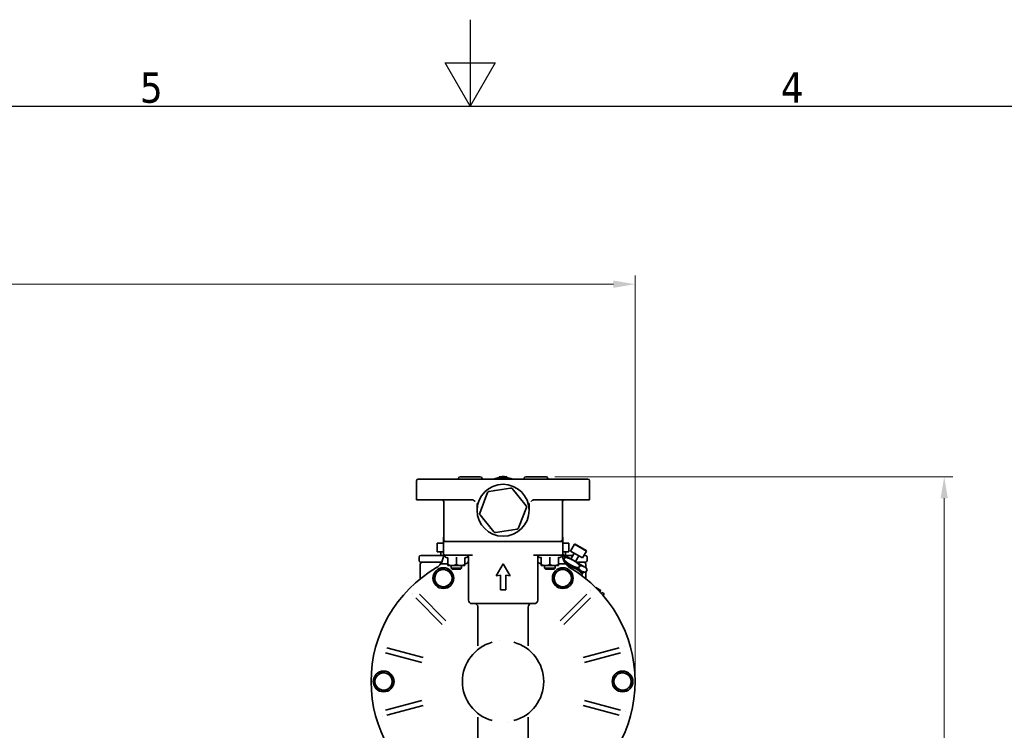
# Model space of a CAD drawing. Header units: millimetres. Extents: x 0 to 2970, y 0 to 2100.
# Tile 33 of 41: x 1225 to 1794, y 1689 to 2100. Entities that reach past the tile are written whole.
import ezdxf

# ---------------------------------------------------------------- set-up
doc = ezdxf.new("R2010")
doc.units = ezdxf.units.MM
doc.header["$LTSCALE"] = 5
doc.layers.get('0').update_dxf_attribs({"lineweight": 25})
for name, color, linetype, lineweight in [('Geometria schizzo (ISO)', 7, 'Continuous', 25), ('Simbolo (ISO)', 7, 'Continuous', 25), ('Spigoli visibili(ISO)', 7, 'Continuous', 35)]:
    doc.layers.add(name, color=color, linetype=linetype, lineweight=lineweight)
doc.layers.add('Quote(ISO)', color=7, linetype='Continuous', lineweight=25, true_color=0x80ff00)
doc.styles.add('Corrente-BSI', font='arial.ttf')
doc.styles.add('Testo nota (ISO)', font='tahoma.ttf')
doc.dimstyles.new('DEFAULT-ISO', dxfattribs={"dimscale": 5, "dimtxt": 3.5, "dimasz": 2.5, "dimexe": 1, "dimexo": 1, "dimgap": 0.762, "dimtad": 1, "dimtoh": 1, "dimrnd": 1e-08, "dimtxsty": 'Corrente-BSI', "dimcen": 0.09, "dimdle": 10, "dimclrd": 7, "dimclre": 7, "dimclrt": 7, "dimazin": 2, "dimtfac": 0.571429, "dimtmove": 0, "dimatfit": 3, "dimfxl": 1, "dimtolj": 1, "dimlwd": 5, "dimlwe": 5, "dimarcsym": 0})

# ---------------------------------------------------------------- blocks, each defined once
blk = doc.blocks.new('Bordi Bordo di default')
at = {"layer": 'Geometria schizzo (ISO)', "flags": 128}
for points in [[(297, 420), (297, 410), (294.11, 415), (299.89, 415), (297, 410)], [(10, 10), (10, 410), (584, 410), (584, 10), (10, 10)]]:
    blk.add_lwpolyline(points, dxfattribs=at)
at = {"layer": 'Simbolo (ISO)', "char_height": 3.5, "attachment_point": 7, "style": 'Testo nota (ISO)'}
for s, insert in [('5', (258.85, 410.33)), ('4', (332.9, 410.4))]:
    blk.add_mtext(s, dxfattribs=dict(at, insert=insert))
blk = doc.blocks.new('*D14')
at = {"layer": 'Defpoints', "color": 0, "linetype": 'Continuous', "transparency": 16777216}
for p in [(1580.25, 1947.07), (736.15, 1747.07), (1580.25, 1717.37)]:
    blk.add_point(p, dxfattribs=at)
at = {"layer": 'Quote(ISO)', "color": 7, "linetype": 'Continuous', "lineweight": 5, "transparency": 16777216}
for p, q in [((736.15, 1752.07), (736.15, 1952.07)), ((1580.25, 1722.37), (1580.25, 1952.07)), ((748.65, 1947.07), (1567.75, 1947.07))]:
    blk.add_line(p, q, dxfattribs=at)
at = {"layer": 'Quote(ISO)', "color": 7, "linetype": 'Continuous', "transparency": 16777216}
for points in [[(748.65, 1949.15), (748.65, 1944.98), (736.15, 1947.07)], [(1567.75, 1949.15), (1567.75, 1944.98), (1580.25, 1947.07)]]:
    blk.add_solid(points, dxfattribs=at)
at = {"layer": 'Quote(ISO)', "color": 7, "linetype": 'Continuous', "lineweight": 9, "transparency": 16777216, "insert": (1138.89, 1968.75), "char_height": 17.5, "attachment_point": 1, "style": 'Corrente-BSI'}
blk.add_mtext('\\A1;844', dxfattribs=at)
blk = doc.blocks.new('*D15')
at = {"layer": 'Defpoints', "color": 0, "linetype": 'Continuous', "transparency": 16777216}
for p in [(1528.83, 1835.77), (1758.83, 1835.77), (1398.5, 1294.87)]:
    blk.add_point(p, dxfattribs=at)
at = {"layer": 'Quote(ISO)', "color": 7, "linetype": 'Continuous', "lineweight": 5, "transparency": 16777216}
for p, q in [((1533.83, 1835.77), (1763.83, 1835.77)), ((1758.83, 1307.37), (1758.83, 1823.27)), ((1403.5, 1294.87), (1763.83, 1294.87))]:
    blk.add_line(p, q, dxfattribs=at)
at = {"layer": 'Quote(ISO)', "color": 7, "linetype": 'Continuous', "transparency": 16777216}
for points in [[(1756.75, 1823.27), (1760.92, 1823.27), (1758.83, 1835.77)], [(1756.75, 1307.37), (1760.92, 1307.37), (1758.83, 1294.87)]]:
    blk.add_solid(points, dxfattribs=at)
at = {"layer": 'Quote(ISO)', "color": 7, "linetype": 'Continuous', "lineweight": 9, "transparency": 16777216, "insert": (1737.15, 1547.67), "char_height": 17.5, "attachment_point": 1, "rotation": 90, "style": 'Corrente-BSI'}
blk.add_mtext('\\A1;541', dxfattribs=at)

msp = doc.modelspace()

# ---------------------------------------------------------------- linework, layer by layer
at = {"layer": 'Spigoli visibili(ISO)'}
for p, q in [((1454, 1833.365), (1454, 1822.365)), ((1455, 1834.365), (1464, 1834.365)), ((1487.03, 1834.365), (1464, 1834.365)), ((1478.167, 1834.8), (1478.151, 1834.365)), ((1490.835, 1835.765), (1479.166, 1835.765)), ((1487.03, 1834.365), (1488.572, 1834.365)), ((1488.572, 1834.365), (1519.428, 1834.365)), ((1491.834, 1834.8), (1491.849, 1834.365)), ((1501.75, 1835.685), (1501.75, 1835.181)), ((1502.5, 1835.758), (1502.5, 1835.256)), ((1505.5, 1835.758), (1505.5, 1835.256)), ((1506.25, 1835.685), (1506.25, 1835.181)), ((1516.167, 1834.8), (1516.151, 1834.365)), ((1528.835, 1835.765), (1517.166, 1835.765)), ((1519.428, 1834.365), (1520.971, 1834.365)), ((1544, 1834.365), (1520.971, 1834.365)), ((1529.834, 1834.8), (1529.849, 1834.365)), ((1544, 1834.365), (1553, 1834.365)), ((1554, 1822.365), (1554, 1833.365)), ((1495.049, 1826.574), (1490.525, 1814.705)), ((1508.365, 1829.222), (1495.825, 1827.205)), ((1517.316, 1819.013), (1509.3, 1828.865)), ((1464, 1822.365), (1454, 1822.365)), ((1486.252, 1822.365), (1464, 1822.365)), ((1469.75, 1799.365), (1469.75, 1821.365)), ((1489, 1820.365), (1489, 1816.365)), ((1489, 1820.365), (1489.543, 1820.365)), ((1518.457, 1820.365), (1519, 1820.365)), ((1519, 1820.365), (1519, 1816.365)), ((1544, 1822.365), (1521.748, 1822.365)), ((1538.25, 1799.365), (1538.25, 1821.365)), ((1554, 1822.365), (1544, 1822.365)), ((1512.951, 1806.157), (1517.475, 1818.026)), ((1490.684, 1813.718), (1498.701, 1803.866)), ((1499.635, 1803.509), (1512.176, 1805.526)), ((1469.75, 1800.77), (1469.5, 1800.765)), ((1469.5, 1800.765), (1469.75, 1800.765)), ((1469.5, 1800.765), (1469.5, 1798.365)), ((1469.5, 1791.165), (1469.5, 1798.365)), ((1474.963, 1798.365), (1469.5, 1798.365)), ((1474.963, 1798.365), (1491.105, 1798.365)), ((1516.895, 1798.365), (1491.105, 1798.365)), ((1516.895, 1798.365), (1533.037, 1798.365)), ((1538.5, 1798.365), (1533.037, 1798.365)), ((1538.25, 1800.77), (1538.5, 1800.765)), ((1538.25, 1800.765), (1538.5, 1800.765)), ((1538.5, 1800.765), (1538.5, 1798.365)), ((1538.5, 1791.165), (1538.5, 1798.365)), ((1466, 1797.265), (1469.5, 1797.265)), ((1466, 1797.265), (1466, 1792.265)), ((1466, 1792.265), (1469.5, 1792.265)), ((1468, 1792.265), (1468, 1790.265)), ((1538.5, 1797.265), (1542, 1797.265)), ((1538.5, 1792.265), (1542, 1792.265)), ((1540, 1792.265), (1540, 1790.265)), ((1542, 1797.265), (1542, 1792.265)), ((1545.211, 1796.745), (1542.936, 1792.804)), ((1542.936, 1792.804), (1549.864, 1788.804)), ((1545.553, 1796.836), (1545.211, 1796.745)), ((1545.211, 1796.745), (1552.139, 1792.745)), ((1552.048, 1793.086), (1545.553, 1796.836)), ((1552.139, 1792.745), (1549.864, 1788.804)), ((1552.048, 1793.086), (1552.139, 1792.745)), ((1455.5, 1789.265), (1455.5, 1787.265)), ((1456.5, 1790.265), (1469.5, 1790.265)), ((1456.5, 1786.265), (1468.516, 1786.265)), ((1469.5, 1790.11), (1469.5, 1791.165)), ((1470.3, 1790.365), (1475.393, 1790.365)), ((1471.763, 1788.869), (1470.673, 1789.265)), ((1472, 1788.795), (1472, 1784.965)), ((1486.421, 1790.365), (1475.393, 1790.365)), ((1477, 1788.795), (1477, 1784.965)), ((1482, 1788.795), (1482, 1784.965)), ((1482.238, 1788.869), (1483.327, 1789.265)), ((1484, 1764.365), (1484, 1789.367)), ((1532.607, 1790.365), (1521.58, 1790.365)), ((1524, 1764.365), (1524, 1789.367)), ((1525.763, 1788.869), (1524.673, 1789.265)), ((1526, 1788.795), (1526, 1784.965)), ((1531, 1788.795), (1531, 1784.965)), ((1532.607, 1790.365), (1537.7, 1790.365)), ((1536, 1788.795), (1536, 1784.965)), ((1536.238, 1788.869), (1537.327, 1789.265)), ((1538.5, 1791.165), (1538.5, 1790.11)), ((1544.45, 1787.427), (1538.5, 1790.862)), ((1539.821, 1789.223), (1539.08, 1787.94)), ((1542.95, 1784.829), (1539.11, 1787.046)), ((1539.485, 1786.265), (1540.462, 1786.265)), ((1546.381, 1782.271), (1539.495, 1786.246)), ((1539.534, 1790.265), (1544.357, 1790.265)), ((1545.101, 1791.554), (1543.151, 1788.177)), ((1550.825, 1783.746), (1544.45, 1787.427)), ((1547.699, 1790.054), (1545.749, 1786.677)), ((1546.462, 1786.265), (1551.5, 1786.265)), ((1550.708, 1790.265), (1551.5, 1790.265)), ((1552.5, 1789.265), (1552.5, 1787.265)), ((1456.2, 1776.773), (1456.2, 1785.265)), ((1472, 1785.365), (1467.941, 1785.365)), ((1472, 1784.365), (1472, 1784.965)), ((1474.5, 1784.365), (1472, 1784.365)), ((1474, 1782.92), (1474, 1784.365)), ((1480, 1782.92), (1474, 1782.92)), ((1474.555, 1782.365), (1474, 1782.92)), ((1479.5, 1784.365), (1474.5, 1784.365)), ((1479.446, 1782.365), (1474.555, 1782.365)), ((1479.446, 1782.365), (1480, 1782.92)), ((1482, 1784.365), (1479.5, 1784.365)), ((1480, 1782.92), (1480, 1784.365)), ((1482, 1784.965), (1482, 1784.365)), ((1504, 1785.365), (1499.959, 1778.365)), ((1508.042, 1778.365), (1504, 1785.365)), ((1526, 1784.365), (1526, 1784.965)), ((1528.5, 1784.365), (1526, 1784.365)), ((1528, 1782.92), (1528, 1784.365)), ((1534, 1782.92), (1528, 1782.92)), ((1528.555, 1782.365), (1528, 1782.92)), ((1533.5, 1784.365), (1528.5, 1784.365)), ((1533.446, 1782.365), (1528.555, 1782.365)), ((1533.446, 1782.365), (1534, 1782.92)), ((1536, 1784.365), (1533.5, 1784.365)), ((1534, 1782.92), (1534, 1784.365)), ((1540.059, 1785.365), (1536, 1785.365)), ((1536, 1784.965), (1536, 1784.365)), ((1541.651, 1785.579), (1541.401, 1785.146)), ((1542.321, 1783.738), (1542.131, 1783.409)), ((1549.325, 1781.148), (1542.95, 1784.829)), ((1544.249, 1784.079), (1543.999, 1783.646)), ((1550.061, 1780.146), (1546.381, 1782.271)), ((1548.321, 1784.316), (1547.58, 1783.033)), ((1550.311, 1780.579), (1549.325, 1781.148)), ((1550.311, 1780.579), (1551.83, 1780.579)), ((1551.811, 1783.177), (1550.825, 1783.746)), ((1551.8, 1783.183), (1551.8, 1785.265)), ((1551.8, 1776.773), (1551.8, 1780.579)), ((1551.811, 1783.177), (1552.571, 1781.862)), ((1552.571, 1781.862), (1551.83, 1780.579)), ((1499.959, 1778.365), (1502.5, 1778.814)), ((1502.5, 1778.814), (1502.5, 1770.365)), ((1505.5, 1770.365), (1505.5, 1778.814)), ((1505.5, 1778.814), (1508.042, 1778.365)), ((1549.682, 1779.488), (1549.249, 1778.738)), ((1550.061, 1780.146), (1549.682, 1779.488)), ((1502.5, 1770.365), (1505.5, 1770.365)), ((1560.386, 1770.028), (1557.505, 1771.691)), ((1559.913, 1769.21), (1560.386, 1770.028)), ((1561.1, 1768.865), (1560.762, 1768.279)), ((1561.966, 1768.365), (1561.1, 1768.865)), ((1453.548, 1765.697), (1468.852, 1750.392)), ((1470.974, 1752.513), (1455.669, 1767.818)), ((1552.331, 1767.818), (1537.027, 1752.513)), ((1539.148, 1750.392), (1554.453, 1765.697)), ((1562.149, 1767.682), (1561.807, 1767.089)), ((1486, 1762.365), (1522, 1762.365)), ((1489.5, 1738.025), (1489.5, 1760.365)), ((1518.5, 1738.025), (1518.5, 1760.365)), ((1457.824, 1731.291), (1436.918, 1736.893)), ((1571.082, 1736.893), (1550.176, 1731.291)), ((1436.142, 1733.995), (1457.048, 1728.393)), ((1550.953, 1728.393), (1571.859, 1733.995)), ((1457.048, 1706.338), (1436.142, 1700.736)), ((1571.859, 1700.736), (1550.953, 1706.338)), ((1436.918, 1697.838), (1457.824, 1703.44)), ((1550.176, 1703.44), (1571.082, 1697.838)), ((1489.5, 1696.706), (1489.5, 1674.365)), ((1518.5, 1696.706), (1518.5, 1674.365))]:
    msp.add_line(p, q, dxfattribs=at)
for centre, radius in [((1504, 1816.365), 15), ((1469.5, 1777.121), 6), ((1538.5, 1777.121), 6), ((1435, 1717.365), 6), ((1573, 1717.365), 6)]:
    msp.add_circle(centre, radius, dxfattribs=at)
for centre, radius, start, end in [((1455, 1833.365), 1, 90, 180), ((1479.166, 1834.765), 1, 90, 178), ((1490.835, 1834.765), 1, 2, 90), ((1504, 1816.365), 18.95, 71.78094, 108.21906), ((1504, 1816.365), 19.45, 94.42309, 96.64292), ((1504, 1816.365), 19.45, 85.57691, 94.42309), ((1504, 1816.365), 19.45, 83.35708, 85.57691), ((1517.166, 1834.765), 1, 90, 178), ((1528.835, 1834.765), 1, 2, 90), ((1553, 1833.365), 1, 0, 90), ((1495.983, 1826.218), 1, 99.13551, 159.13551), ((1504, 1816.366), 13, 112.6695, 112.67104), ((1504, 1816.366), 13, 85.59997, 85.60151), ((1508.524, 1828.234), 1, 39.13551, 99.13551), ((1504, 1816.365), 13, 52.6695, 52.67104), ((1468.75, 1821.365), 1, 0, 90), ((1504, 1816.365), 13, 145.59997, 145.60159), ((1504, 1816.365), 13, 25.59997, 25.60151), ((1539.25, 1821.365), 1, 90, 180), ((1491.46, 1814.349), 1, 159.13551, 219.13551), ((1504, 1816.365), 13, 172.66947, 172.67104), ((1504, 1816.365), 13, 352.6695, 352.67104), ((1516.541, 1818.382), 1, 339.13551, 39.13551), ((1504, 1816.365), 13, 205.59997, 205.60151), ((1504, 1816.365), 13, 325.59997, 325.60151), ((1504, 1816.365), 13, 232.6695, 232.67104), ((1499.476, 1804.497), 1, 219.13551, 279.13551), ((1504, 1816.365), 13, 265.59997, 265.60151), ((1504, 1816.366), 13, 292.6695, 292.67104), ((1512.017, 1806.513), 1, 279.13551, 339.13551), ((1470.75, 1799.365), 1, 180, 270), ((1537.25, 1799.365), 1, 270, 0), ((1456.5, 1789.265), 1, 90, 180), ((1456.5, 1787.265), 1, 180, 270), ((1457.2, 1785.265), 1, 90, 180), ((1461.5, 1790.11), 8, 323.62229, 0), ((1470.3, 1791.165), 0.8, 180, 270), ((1470.867, 1789.798), 0.567, 90, 250), ((1482, 1787.365), 2, 270, 0), ((1483.133, 1789.798), 0.567, 290, 50.03791), ((1526, 1787.365), 2, 180, 270), ((1524.867, 1789.798), 0.567, 129.96339, 250), ((1537.133, 1789.798), 0.567, 290, 90), ((1537.7, 1791.165), 0.8, 270, 0), ((1546.5, 1790.11), 8, 180, 216.37771), ((1550.8, 1785.265), 1, 0, 90), ((1551.5, 1789.265), 1, 0, 90), ((1551.5, 1787.265), 1, 270, 0), ((1504, 1717.365), 76.25, 120.29492, 239.70508), ((1469.5, 1777.121), 5, 134.66336, 194.66336), ((1461.5, 1790.11), 8, 300.29492, 323.62229), ((1469.5, 1777.121), 5, 74.66336, 134.66336), ((1469.5, 1777.121), 5, 14.66336, 74.66336), ((1538.5, 1777.121), 5, 134.66336, 194.66336), ((1538.5, 1777.121), 5, 74.66336, 134.66336), ((1538.5, 1777.121), 5, 14.66336, 74.66336), ((1546.5, 1790.11), 8, 216.37771, 239.70508), ((1504, 1717.365), 76.25, 300.29492, 59.70508), ((1469.5, 1777.121), 5, 194.66336, 254.66336), ((1469.5, 1777.121), 5, 314.66336, 14.66336), ((1538.5, 1777.121), 5, 194.66336, 254.66336), ((1538.5, 1777.121), 5, 314.66336, 14.66336), ((1469.5, 1777.121), 5, 254.66336, 314.66336), ((1538.5, 1777.121), 5, 254.66336, 314.66336), ((1504.284, 1717.659), 72.342, 45.99858, 45.99859), ((1503.706, 1717.649), 72.342, 135.99858, 135.99859), ((1486, 1764.365), 2, 180, 270), ((1522, 1764.365), 2, 270, 0), ((1561.716, 1767.932), 0.5, 330, 60), ((1487.5, 1760.365), 2, 0, 90), ((1520.5, 1760.365), 2, 90, 180), ((1499.71, 1740.979), 2, 355.04469, 355.04724), ((1508.518, 1716.239), 77.406, 165.99858, 165.99859), ((1504, 1717.365), 23.5, 105.5155, 254.4845), ((1504, 1717.365), 23.5, 285.5155, 74.4845), ((1503.271, 1717.157), 73.508, 15.99858, 15.99859), ((1435, 1717.365), 5, 134.66336, 194.66336), ((1435, 1717.365), 5, 74.66336, 134.66336), ((1435, 1717.365), 5, 14.66336, 74.66336), ((1435, 1717.365), 5, 314.66336, 14.66336), ((1573, 1717.365), 5, 134.66336, 194.66336), ((1573, 1717.365), 5, 74.66336, 134.66336), ((1573, 1717.365), 5, 14.66336, 74.66336), ((1573, 1717.365), 5, 314.66336, 14.66336), ((1435, 1717.365), 5, 194.66336, 254.66336), ((1435, 1717.365), 5, 254.66336, 314.66336), ((1573, 1717.365), 5, 194.66336, 254.66336), ((1573, 1717.365), 5, 254.66336, 314.66336), ((1501.867, 1716.754), 70.531, 195.99858, 195.99859), ((1505.684, 1716.946), 71.015, 345.99858, 345.99859), ((1508.29, 1693.752), 2, 175.04469, 175.04724)]:
    msp.add_arc(centre, radius, start, end, dxfattribs=at)
msp.add_ellipse((1486.42, 1786.386), major_axis=(0, -3.98), ratio=0.7331479, start_param=3.1413803, end_param=3.1413911, dxfattribs=at)
for points, knots in [([(1487.03, 1822.148), (1486.937, 1822.205), (1486.834, 1822.254), (1486.591, 1822.336), (1486.407, 1822.365), (1486.252, 1822.365)], [0.423368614, 0.423368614, 0.423368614, 0.423368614, 0.453556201, 0.453556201, 0.500156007, 0.500156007, 0.500156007, 0.500156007]), ([(1487.801, 1821.365), (1487.8, 1821.367), (1487.799, 1821.368), (1487.684, 1821.553), (1487.535, 1821.732), (1487.258, 1821.988), (1487.144, 1822.076), (1487.03, 1822.148)], [-0.00062455, -0.00062455, -0.00062455, -0.00062455, 0, 0, 0.07660351, 0.07660351, 0.12552497, 0.12552497, 0.12552497, 0.12552497]), ([(1520.199, 1821.365), (1520.2, 1821.367), (1520.201, 1821.368), (1520.316, 1821.553), (1520.465, 1821.732), (1520.742, 1821.988), (1520.856, 1822.076), (1520.971, 1822.148)], [-0.36830809, -0.36830809, -0.36830809, -0.36830809, -0.36779654, -0.36779654, -0.30505308, -0.30505308, -0.2649831, -0.2649831, -0.2649831, -0.2649831]), ([(1521.748, 1822.365), (1521.593, 1822.365), (1521.409, 1822.336), (1521.167, 1822.254), (1521.063, 1822.205), (1520.971, 1822.148)], [0.165336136, 0.165336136, 0.165336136, 0.165336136, 0.211935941, 0.211935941, 0.242123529, 0.242123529, 0.242123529, 0.242123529]), ([(1471.747, 1789.171), (1471.815, 1789.142), (1471.878, 1789.093), (1471.924, 1789.027), (1471.971, 1788.962), (1472, 1788.881), (1472, 1788.795)], [-0.00000398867, -0.00000398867, -0.00000398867, -0.00000398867, 0.00024837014, 0.00024837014, 0.00024837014, 0.00050072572, 0.00050072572, 0.00050072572, 0.00050072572]), ([(1472, 1788.53), (1472, 1788.548), (1471.999, 1788.566), (1471.994, 1788.6), (1471.99, 1788.617), (1471.978, 1788.659), (1471.967, 1788.683), (1471.942, 1788.729), (1471.926, 1788.751), (1471.891, 1788.79), (1471.872, 1788.807), (1471.824, 1788.842), (1471.794, 1788.858), (1471.763, 1788.869)], [0, 0, 0, 0, 0.005289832, 0.005289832, 0.010467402, 0.010467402, 0.018324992, 0.018324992, 0.026182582, 0.026182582, 0.034040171, 0.034040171, 0.043894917, 0.043894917, 0.043894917, 0.043894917]), ([(1477, 1789.171), (1477, 1789.142), (1477, 1789.093), (1477, 1789.027), (1477, 1788.962), (1477, 1788.881), (1477, 1788.795)], [-0.00000398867, -0.00000398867, -0.00000398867, -0.00000398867, 0.00024837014, 0.00024837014, 0.00024837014, 0.00050071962, 0.00050071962, 0.00050071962, 0.00050071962]), ([(1482.254, 1789.171), (1482.22, 1789.156), (1482.187, 1789.137), (1482.127, 1789.089), (1482.1, 1789.06), (1482.052, 1788.993), (1482.032, 1788.955), (1482.007, 1788.875), (1482, 1788.836), (1482, 1788.795)], [-0.050542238, -0.050542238, -0.050542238, -0.050542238, -0.03808458, -0.03808458, -0.025325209, -0.025325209, -0.012031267, -0.012031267, 0, 0, 0, 0]), ([(1482.237, 1788.869), (1482.201, 1788.856), (1482.166, 1788.836), (1482.105, 1788.788), (1482.078, 1788.758), (1482.036, 1788.692), (1482.02, 1788.655), (1482.007, 1788.604), (1482.005, 1788.589), (1482.001, 1788.56), (1482, 1788.545), (1482, 1788.53)], [0, 0, 0, 0, 0.011618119, 0.011618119, 0.023323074, 0.023323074, 0.035024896, 0.035024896, 0.039389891, 0.039389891, 0.043821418, 0.043821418, 0.043821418, 0.043821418]), ([(1484, 1789.367), (1484, 1789.374), (1484, 1789.381), (1484, 1789.411), (1483.998, 1789.433), (1483.99, 1789.521), (1483.978, 1789.586), (1483.928, 1789.755), (1483.879, 1789.855), (1483.787, 1789.985), (1483.755, 1790.024), (1483.69, 1790.091), (1483.657, 1790.121), (1483.604, 1790.163), (1483.583, 1790.179), (1483.554, 1790.198), (1483.545, 1790.204), (1483.532, 1790.212), (1483.528, 1790.215), (1483.521, 1790.219), (1483.52, 1790.22), (1483.519, 1790.221), (1483.518, 1790.221), (1483.514, 1790.223), (1483.512, 1790.225), (1483.501, 1790.231), (1483.492, 1790.236), (1483.456, 1790.256), (1483.424, 1790.271), (1483.342, 1790.304), (1483.288, 1790.322), (1483.182, 1790.345), (1483.142, 1790.352), (1483.051, 1790.362), (1482.995, 1790.365), (1482.944, 1790.365)], [0, 0, 0, 0, 0.0022274, 0.0022274, 0.0089127, 0.0089127, 0.02905339, 0.02905339, 0.06242777, 0.06242777, 0.07837657, 0.07837657, 0.09272015, 0.09272015, 0.10270036, 0.10270036, 0.10845539, 0.10845539, 0.11253655, 0.11253655, 0.11635498, 0.11635498, 0.12018789, 0.12018789, 0.13168664, 0.13168664, 0.16618309, 0.16618309, 0.26968218, 0.26968218, 0.38694651, 0.38694651, 0.44592684, 0.44592684, 0.50509852, 0.50509852, 0.50509852, 0.50509852]), ([(1525.056, 1790.365), (1524.828, 1790.365), (1524.695, 1790.319), (1524.571, 1790.269), (1524.542, 1790.254), (1524.503, 1790.233), (1524.491, 1790.226), (1524.479, 1790.219), (1524.474, 1790.216), (1524.459, 1790.206), (1524.45, 1790.2), (1524.417, 1790.178), (1524.39, 1790.159), (1524.337, 1790.115), (1524.31, 1790.09), (1524.239, 1790.017), (1524.197, 1789.965), (1524.11, 1789.831), (1524.069, 1789.744), (1524.015, 1789.561), (1524, 1789.463), (1524, 1789.367)], [0, 0, 0, 0, 0.2422032, 0.2422032, 0.34075128, 0.34075128, 0.38930653, 0.38930653, 0.39537915, 0.39537915, 0.40144929, 0.40144929, 0.41369777, 0.41369777, 0.42580326, 0.42580326, 0.44645169, 0.44645169, 0.4753902, 0.4753902, 0.504706, 0.504706, 0.504706, 0.504706]), ([(1525.747, 1789.171), (1525.815, 1789.142), (1525.878, 1789.093), (1525.924, 1789.027), (1525.971, 1788.962), (1526, 1788.881), (1526, 1788.795)], [-0.00000398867, -0.00000398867, -0.00000398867, -0.00000398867, 0.00024837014, 0.00024837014, 0.00024837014, 0.00050072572, 0.00050072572, 0.00050072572, 0.00050072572]), ([(1526, 1788.53), (1526, 1788.548), (1525.999, 1788.566), (1525.994, 1788.6), (1525.99, 1788.617), (1525.978, 1788.659), (1525.967, 1788.683), (1525.942, 1788.729), (1525.926, 1788.751), (1525.891, 1788.79), (1525.872, 1788.807), (1525.824, 1788.842), (1525.794, 1788.858), (1525.763, 1788.869)], [0, 0, 0, 0, 0.005289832, 0.005289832, 0.010467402, 0.010467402, 0.018324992, 0.018324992, 0.026182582, 0.026182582, 0.034040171, 0.034040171, 0.043894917, 0.043894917, 0.043894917, 0.043894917]), ([(1531, 1789.171), (1531, 1789.142), (1531, 1789.093), (1531, 1789.027), (1531, 1788.962), (1531, 1788.881), (1531, 1788.795)], [-0.00000398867, -0.00000398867, -0.00000398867, -0.00000398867, 0.00024837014, 0.00024837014, 0.00024837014, 0.00050071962, 0.00050071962, 0.00050071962, 0.00050071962]), ([(1536.254, 1789.171), (1536.22, 1789.156), (1536.187, 1789.137), (1536.127, 1789.089), (1536.1, 1789.06), (1536.052, 1788.993), (1536.032, 1788.955), (1536.007, 1788.875), (1536, 1788.836), (1536, 1788.795)], [-0.050536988, -0.050536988, -0.050536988, -0.050536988, -0.03808458, -0.03808458, -0.025325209, -0.025325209, -0.012031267, -0.012031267, 0, 0, 0, 0]), ([(1536.237, 1788.869), (1536.201, 1788.856), (1536.166, 1788.836), (1536.105, 1788.788), (1536.078, 1788.758), (1536.036, 1788.692), (1536.02, 1788.655), (1536.007, 1788.604), (1536.005, 1788.589), (1536.001, 1788.56), (1536, 1788.545), (1536, 1788.53)], [0, 0, 0, 0, 0.011618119, 0.011618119, 0.023323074, 0.023323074, 0.035024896, 0.035024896, 0.039389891, 0.039389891, 0.043821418, 0.043821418, 0.043821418, 0.043821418])]:
    msp.add_open_spline(points, degree=3, knots=knots, dxfattribs=at)
for points, weights in [([(1539.821, 1789.223), (1539.222, 1790.261), (1538.5, 1790.821)], [1.30648444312, 1.38494201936, 1.40248747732]), ([(1538.799, 1787.945), (1538.936, 1787.94), (1539.08, 1787.94)], [1.32355362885, 1.31541350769, 1.30648444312]), ([(1539.08, 1787.94), (1540.978, 1785.968), (1542.95, 1784.829)], [1.30648444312, 1.40754136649, 1.40754136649]), ([(1542.321, 1783.738), (1540.945, 1785.29), (1539.509, 1786.221)], [1.35376959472, 1.44326788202, 1.4562729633]), ([(1544.45, 1787.427), (1542.478, 1788.566), (1539.821, 1789.223)], [1.40754136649, 1.40754136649, 1.30648444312]), ([(1548.321, 1784.316), (1546.423, 1786.288), (1544.45, 1787.427)], [1.30648444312, 1.40754136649, 1.40754136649]), ([(1465.986, 1780.677), (1465.033, 1779.736), (1463.932, 1778.648)], [1.77942286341, 1.77942286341, 1.65166604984]), ([(1468.039, 1782.707), (1466.938, 1781.619), (1465.986, 1780.677)], [1.65166604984, 1.77942286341, 1.77942286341]), ([(1470.823, 1781.943), (1469.531, 1782.298), (1468.039, 1782.707)], [1.77942286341, 1.77942286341, 1.65166604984]), ([(1473.607, 1781.18), (1472.115, 1781.589), (1470.823, 1781.943)], [1.65166604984, 1.77942286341, 1.77942286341]), ([(1472, 1784.965), (1473.34, 1784.365), (1474.5, 1784.365)], [1.57799326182, 1.7000514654, 1.7000514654]), ([(1474.337, 1778.387), (1473.998, 1779.683), (1473.607, 1781.18)], [1.77942286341, 1.77942286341, 1.65166604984]), ([(1474.5, 1784.365), (1475.66, 1784.365), (1477, 1784.965)], [1.7000514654, 1.7000514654, 1.57799326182]), ([(1477, 1784.965), (1478.34, 1784.365), (1479.5, 1784.365)], [1.57797798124, 1.70003500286, 1.70003500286]), ([(1479.5, 1784.365), (1480.66, 1784.365), (1482, 1784.965)], [1.70003500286, 1.70003500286, 1.57797798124]), ([(1526, 1784.965), (1527.34, 1784.365), (1528.5, 1784.365)], [1.57799326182, 1.7000514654, 1.7000514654]), ([(1528.5, 1784.365), (1529.66, 1784.365), (1531, 1784.965)], [1.7000514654, 1.7000514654, 1.57799326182]), ([(1531, 1784.965), (1532.34, 1784.365), (1533.5, 1784.365)], [1.57797798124, 1.70003500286, 1.70003500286]), ([(1534.986, 1780.677), (1534.033, 1779.736), (1532.932, 1778.648)], [1.77942286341, 1.77942286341, 1.65166604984]), ([(1533.5, 1784.365), (1534.66, 1784.365), (1536, 1784.965)], [1.70003500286, 1.70003500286, 1.57797798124]), ([(1537.039, 1782.707), (1535.938, 1781.619), (1534.986, 1780.677)], [1.65166604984, 1.77942286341, 1.77942286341]), ([(1539.823, 1781.943), (1538.531, 1782.298), (1537.039, 1782.707)], [1.77942286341, 1.77942286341, 1.65166604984]), ([(1542.607, 1781.18), (1541.115, 1781.589), (1539.823, 1781.943)], [1.65166604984, 1.77942286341, 1.77942286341]), ([(1546.381, 1782.271), (1544.673, 1783.257), (1542.321, 1783.738)], [1.4584840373, 1.4584840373, 1.35376959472]), ([(1543.337, 1778.387), (1542.998, 1779.683), (1542.607, 1781.18)], [1.77942286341, 1.77942286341, 1.65166604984]), ([(1542.95, 1784.829), (1544.923, 1783.69), (1547.58, 1783.033)], [1.40754136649, 1.40754136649, 1.30648444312]), ([(1549.682, 1779.488), (1548.089, 1781.285), (1546.381, 1782.271)], [1.35376959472, 1.4584840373, 1.4584840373]), ([(1547.58, 1783.033), (1548.339, 1781.718), (1549.325, 1781.148)], [1.30648444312, 1.40754136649, 1.40754136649]), ([(1550.825, 1783.746), (1549.839, 1784.316), (1548.321, 1784.316)], [1.40754136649, 1.40754136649, 1.30648444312]), ([(1549.325, 1781.148), (1550.311, 1780.579), (1551.83, 1780.579)], [1.40754136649, 1.40754136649, 1.30648444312]), ([(1552.571, 1781.862), (1551.811, 1783.177), (1550.825, 1783.746)], [1.30648444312, 1.40754136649, 1.40754136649]), ([(1463.932, 1778.648), (1464.324, 1777.152), (1464.663, 1775.856)], [1.65166604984, 1.77942286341, 1.77942286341]), ([(1464.663, 1775.856), (1465.002, 1774.559), (1465.394, 1773.063)], [1.77942286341, 1.77942286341, 1.65166604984]), ([(1473.015, 1773.565), (1473.968, 1774.507), (1475.068, 1775.594)], [1.77942286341, 1.77942286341, 1.65166604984]), ([(1475.068, 1775.594), (1474.677, 1777.091), (1474.337, 1778.387)], [1.65166604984, 1.77942286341, 1.77942286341]), ([(1532.932, 1778.648), (1533.324, 1777.152), (1533.663, 1775.856)], [1.65166604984, 1.77942286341, 1.77942286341]), ([(1533.663, 1775.856), (1534.002, 1774.559), (1534.394, 1773.063)], [1.77942286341, 1.77942286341, 1.65166604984]), ([(1542.015, 1773.565), (1542.968, 1774.507), (1544.068, 1775.594)], [1.77942286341, 1.77942286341, 1.65166604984]), ([(1544.068, 1775.594), (1543.677, 1777.091), (1543.337, 1778.387)], [1.65166604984, 1.77942286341, 1.77942286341]), ([(1465.394, 1773.063), (1466.886, 1772.654), (1468.178, 1772.299)], [1.65166604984, 1.77942286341, 1.77942286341]), ([(1468.178, 1772.299), (1469.47, 1771.945), (1470.962, 1771.536)], [1.77942286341, 1.77942286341, 1.65166604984]), ([(1470.962, 1771.536), (1472.062, 1772.623), (1473.015, 1773.565)], [1.65166604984, 1.77942286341, 1.77942286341]), ([(1534.394, 1773.063), (1535.886, 1772.654), (1537.178, 1772.299)], [1.65166604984, 1.77942286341, 1.77942286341]), ([(1537.178, 1772.299), (1538.47, 1771.945), (1539.962, 1771.536)], [1.77942286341, 1.77942286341, 1.65166604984]), ([(1539.962, 1771.536), (1541.062, 1772.623), (1542.015, 1773.565)], [1.65166604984, 1.77942286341, 1.77942286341]), ([(1431.486, 1720.922), (1430.533, 1719.98), (1429.432, 1718.893)], [1.77942286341, 1.77942286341, 1.65166604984]), ([(1429.432, 1718.893), (1429.824, 1717.396), (1430.163, 1716.1)], [1.65166604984, 1.77942286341, 1.77942286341]), ([(1433.539, 1722.951), (1432.438, 1721.864), (1431.486, 1720.922)], [1.65166604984, 1.77942286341, 1.77942286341]), ([(1436.323, 1722.187), (1435.031, 1722.542), (1433.539, 1722.951)], [1.77942286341, 1.77942286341, 1.65166604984]), ([(1439.107, 1721.424), (1437.615, 1721.833), (1436.323, 1722.187)], [1.65166604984, 1.77942286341, 1.77942286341]), ([(1439.837, 1718.631), (1439.498, 1719.927), (1439.107, 1721.424)], [1.77942286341, 1.77942286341, 1.65166604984]), ([(1440.568, 1715.838), (1440.177, 1717.335), (1439.837, 1718.631)], [1.65166604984, 1.77942286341, 1.77942286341]), ([(1569.486, 1720.922), (1568.533, 1719.98), (1567.432, 1718.893)], [1.77942286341, 1.77942286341, 1.65166604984]), ([(1567.432, 1718.893), (1567.824, 1717.396), (1568.163, 1716.1)], [1.65166604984, 1.77942286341, 1.77942286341]), ([(1571.539, 1722.951), (1570.438, 1721.864), (1569.486, 1720.922)], [1.65166604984, 1.77942286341, 1.77942286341]), ([(1574.323, 1722.187), (1573.031, 1722.542), (1571.539, 1722.951)], [1.77942286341, 1.77942286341, 1.65166604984]), ([(1577.107, 1721.424), (1575.615, 1721.833), (1574.323, 1722.187)], [1.65166604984, 1.77942286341, 1.77942286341]), ([(1577.837, 1718.631), (1577.498, 1719.927), (1577.107, 1721.424)], [1.77942286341, 1.77942286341, 1.65166604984]), ([(1578.568, 1715.838), (1578.177, 1717.335), (1577.837, 1718.631)], [1.65166604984, 1.77942286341, 1.77942286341]), ([(1430.163, 1716.1), (1430.502, 1714.804), (1430.894, 1713.307)], [1.77942286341, 1.77942286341, 1.65166604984]), ([(1430.894, 1713.307), (1432.386, 1712.898), (1433.678, 1712.544)], [1.65166604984, 1.77942286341, 1.77942286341]), ([(1433.678, 1712.544), (1434.97, 1712.189), (1436.462, 1711.78)], [1.77942286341, 1.77942286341, 1.65166604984]), ([(1436.462, 1711.78), (1437.562, 1712.867), (1438.515, 1713.809)], [1.65166604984, 1.77942286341, 1.77942286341]), ([(1438.515, 1713.809), (1439.468, 1714.751), (1440.568, 1715.838)], [1.77942286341, 1.77942286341, 1.65166604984]), ([(1568.163, 1716.1), (1568.502, 1714.804), (1568.894, 1713.307)], [1.77942286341, 1.77942286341, 1.65166604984]), ([(1568.894, 1713.307), (1570.386, 1712.898), (1571.678, 1712.544)], [1.65166604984, 1.77942286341, 1.77942286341]), ([(1571.678, 1712.544), (1572.97, 1712.189), (1574.462, 1711.78)], [1.77942286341, 1.77942286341, 1.65166604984]), ([(1574.462, 1711.78), (1575.562, 1712.867), (1576.515, 1713.809)], [1.65166604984, 1.77942286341, 1.77942286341]), ([(1576.515, 1713.809), (1577.468, 1714.751), (1578.568, 1715.838)], [1.77942286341, 1.77942286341, 1.65166604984])]:
    msp.add_rational_spline(points, weights, degree=2, dxfattribs=at)

# ---------------------------------------------------------------- block references
at = {"xscale": 5, "yscale": 5, "zscale": 5}
msp.add_blockref('Bordi Bordo di default', (0, 0), dxfattribs=at)

# ---------------------------------------------------------------- dimensions: what is measured, and where the dimension line sits
at = {"layer": 'Quote(ISO)', "color": 7, "linetype": 'Continuous', "lineweight": 9}
dim = msp.add_linear_dim(base=(1580.25, 1947.065), p1=(736.147, 1747.065), p2=(1580.25, 1717.365), dimstyle='DEFAULT-ISO', override={"dimgap": 0.762, "dimtoh": 0, "dimdec": 0, "dimtol": 0, "dimlim": 0, "dimtp": 0, "dimtm": 0, "dimtdec": 2, "dimtofl": 0, "dimatfit": 1}, dxfattribs=at)
dim.commit()
dim.dimension.update_dxf_attribs({"geometry": '*D14', "text_midpoint": (1158.199, 1947.065), "dimtype": 160})
dim = msp.add_linear_dim(base=(1758.835, 1835.765), p1=(1398.5, 1294.865), p2=(1528.835, 1835.765), angle=90, dimstyle='DEFAULT-ISO', override={"dimgap": 0.762, "dimtoh": 0, "dimdec": 0, "dimtol": 0, "dimlim": 0, "dimtp": 0, "dimtm": 0, "dimtdec": 2, "dimtofl": 0, "dimatfit": 1}, dxfattribs=at)
dim.commit()
dim.dimension.update_dxf_attribs({"geometry": '*D15', "text_midpoint": (1758.835, 1565.315), "dimtype": 160})

doc.saveas('drawing.dxf')
